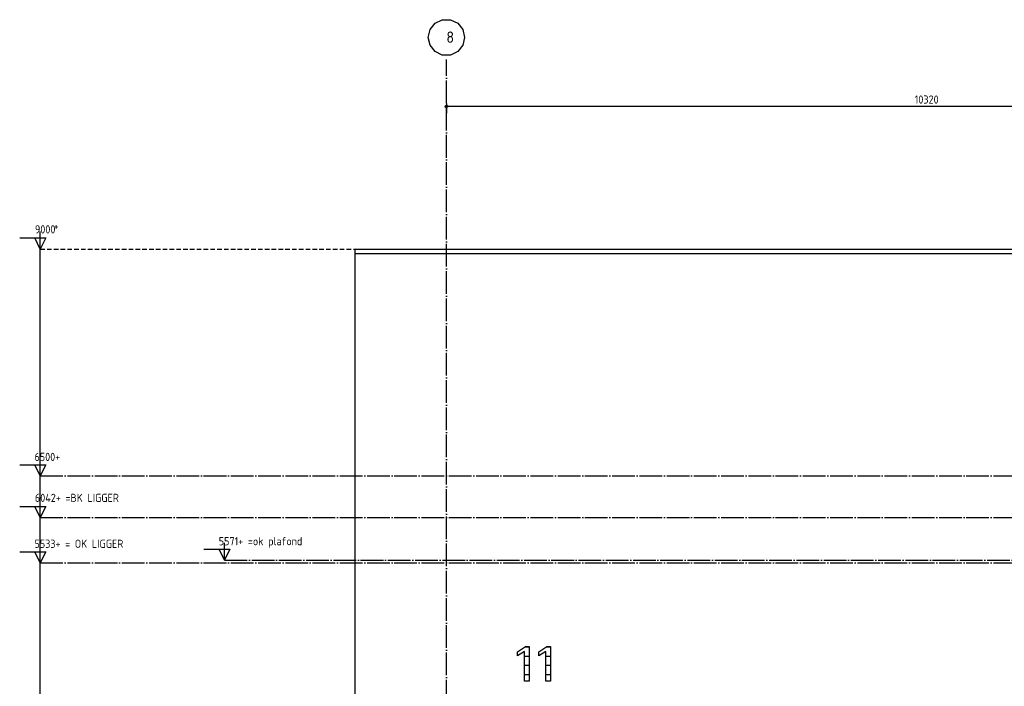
# Model space of a CAD drawing. Extents: x -37450 to 20409, y -12428 to 23550.
# Tile 19 of 55: x -34409 to -23560, y 15079 to 22423. Entities that reach past the tile are written whole.
import ezdxf

# ---------------------------------------------------------------- set-up
doc = ezdxf.new("R2010")
doc.units = 0
doc.header["$MEASUREMENT"] = 0
for name, pattern in [('DASHDOT', [300, 250, -25, 0, -25]), ('DASHED', [75, 50, -25]), ('DOT', [50, 0, -50])]:
    doc.linetypes.add(name, pattern=pattern)
for name, color, linetype in [('LAYER01', 7, 'CONTINUOUS'), ('LAYER02', 7, 'CONTINUOUS'), ('LAYER05', 7, 'CONTINUOUS'), ('LAYER107', 2, 'DOT')]:
    doc.layers.add(name, color=color, linetype=linetype)
doc.styles.get("Standard").update_dxf_attribs({"font": 'isocp.shx'})

msp = doc.modelspace()

# ---------------------------------------------------------------- linework, layer by layer
at = {"layer": 'LAYER01', "color": 1, "linetype": 'DASHDOT'}
for p, q in [((-29707.81555, 8298.50005), (-29707.81555, 21985.49955)), ((-34182.81555, 17396.49965), (20409.1873, 17396.49965)), ((-34182.81555, 16938.49945), (20409.1873, 16938.49945)), ((-34182.81555, 16439.0625), (20409.1873, 16439.0625)), ((-32152.81675, 16467.5003), (20409.1873, 16467.5003))]:
    msp.add_line(p, q, dxfattribs=at)
at = {"layer": 'LAYER01', "color": 5, "linetype": 'Continuous'}
for p, q in [((-34182.81555, 19896.49965), (-34182.81555, 20088.9984)), ((-34409.06675, 20019.00025), (-34122.81495, 20019.00025)), ((-34182.81555, 19896.49965), (-34242.81615, 20019.00025)), ((-34122.81495, 20019.00025), (-34182.81555, 19896.49965)), ((-34182.81555, 10896.49965), (-34182.81555, 19896.49965)), ((-34182.81555, 17396.49965), (-34182.81555, 17588.9984)), ((-34409.06675, 17518.9987), (-34122.81495, 17518.9987)), ((-34182.81555, 17396.49965), (-34242.81615, 17518.9987)), ((-34122.81495, 17518.9987), (-34182.81555, 17396.49965)), ((-34409.06675, 17061.00005), (-34122.81495, 17061.00005)), ((-34182.81555, 16938.49945), (-34242.81615, 17061.00005)), ((-34122.81495, 17061.00005), (-34182.81555, 16938.49945)), ((-34182.81555, 16439.0625), (-34182.81555, 16631.5613)), ((-32152.81675, 16467.5003), (-32152.81675, 16659.9991)), ((-34409.06675, 16561.5631), (-34122.81495, 16561.5631)), ((-34182.81555, 16439.0625), (-34242.81615, 16561.5631)), ((-34122.81495, 16561.5631), (-34182.81555, 16439.0625)), ((-32379.06495, 16590.0009), (-32092.81615, 16590.0009)), ((-32152.81675, 16467.5003), (-32212.8174, 16590.0009)), ((-32092.81615, 16590.0009), (-32152.81675, 16467.5003))]:
    msp.add_line(p, q, dxfattribs=at)
at = {"layer": 'LAYER01', "color": 5, "linetype": 'DASHED'}
msp.add_line((-34182.81555, 19896.49965), (-30717.81615, 19896.49965), dxfattribs=at)
at = {"layer": 'LAYER01', "color": 1, "linetype": 'Continuous'}
for p, q in [((-30717.81615, 19896.49965), (13932.1869, 19896.49965)), ((-30717.81615, 19896.49965), (-30717.81615, 13872.50215)), ((-30717.81615, 19846.5027), (13932.1869, 19846.5027))]:
    msp.add_line(p, q, dxfattribs=at)
at = {"layer": 'LAYER02', "color": 1, "linetype": 'Continuous'}
for p, q in [((-29887.96995, 22314.9185), (-29832.6172, 22384.34295)), ((-29832.6172, 22384.34295), (-29752.36205, 22423.03315)), ((-29752.36205, 22423.03315), (-29663.26905, 22423.03315)), ((-29663.26905, 22423.03315), (-29583.0139, 22384.34295)), ((-29583.0139, 22384.34295), (-29527.66115, 22314.9185)), ((-29907.81555, 22228.0609), (-29887.96995, 22314.9185)), ((-29527.66115, 22314.9185), (-29507.81555, 22228.0609)), ((-29887.96995, 22141.2033), (-29907.81555, 22228.0609)), ((-29832.6172, 22071.77885), (-29887.96995, 22141.2033)), ((-29527.66115, 22141.2033), (-29583.0139, 22071.77885)), ((-29507.81555, 22228.0609), (-29527.66115, 22141.2033)), ((-29507.81555, 22228.0609), (-29507.81555, 22228.0609)), ((-29752.36205, 22033.08715), (-29832.6172, 22071.77885)), ((-29663.26905, 22033.08715), (-29752.36205, 22033.08715)), ((-29583.0139, 22071.77885), (-29663.26905, 22033.08715))]:
    msp.add_line(p, q, dxfattribs=at)
at = {"layer": 'LAYER05', "color": 3, "linetype": 'Continuous'}
for p, q in [((-28925.3784, 15459.90755), (-28835.40955, 15517.1585)), ((-28835.44005, 15517.12495), (-28796.6278, 15517.12495)), ((-28796.6278, 15517.12495), (-28796.6278, 15133.873)), ((-28690.81725, 15459.90755), (-28600.8911, 15517.1448)), ((-28600.93995, 15517.12495), (-28562.06665, 15517.12495)), ((-28562.06665, 15517.12495), (-28562.06665, 15133.873)), ((-28925.3784, 15436.74925), (-28925.3784, 15459.90755)), ((-28925.3784, 15414.96735), (-28925.3784, 15436.74925)), ((-28847.6898, 15461.9705), (-28925.2777, 15414.99635)), ((-28847.6898, 15133.873), (-28847.6898, 15461.9705)), ((-28690.81725, 15436.74925), (-28690.81725, 15459.90755)), ((-28690.81725, 15414.96735), (-28690.81725, 15436.74925)), ((-28613.1897, 15461.9705), (-28690.7776, 15414.99635)), ((-28613.1897, 15133.873), (-28613.1897, 15461.9705)), ((-28796.6278, 15133.873), (-28847.6898, 15133.873)), ((-28562.06665, 15133.873), (-28613.1897, 15133.873))]:
    msp.add_line(p, q, dxfattribs=at)
at = {"layer": 'LAYER05', "color": 2, "linetype": 'Continuous'}
for p, q in [((-28796.6278, 15409.01335), (-28847.6898, 15409.01335)), ((-28796.6278, 15510.083), (-28843.77745, 15510.083)), ((-28562.0636, 15409.01335), (-28613.1897, 15409.01335)), ((-28562.06665, 15510.083), (-28609.23765, 15510.083)), ((-28796.6278, 15307.94985), (-28847.6898, 15307.94985)), ((-28562.06665, 15307.94985), (-28613.1897, 15307.94985)), ((-28796.6278, 15206.8802), (-28847.6898, 15206.8802)), ((-28562.06665, 15206.8802), (-28613.1897, 15206.8802))]:
    msp.add_line(p, q, dxfattribs=at)
at = {"layer": 'LAYER107', "color": 1, "linetype": 'Continuous'}
for p, q in [((-29722.81495, 21468.5013), (-29712.45115, 21482.7667)), ((-29712.45115, 21482.7667), (-29695.68175, 21477.31935)), ((-29707.81555, 21498.5031), (-29707.81555, 21393.49975)), ((-29712.45115, 21454.23585), (-29722.81495, 21468.5013)), ((-29722.81495, 21468.5013), (-29722.81495, 21468.5013)), ((-29695.68175, 21459.68325), (-29712.45115, 21454.23585)), ((-29695.68175, 21477.31935), (-29695.68175, 21459.68325))]:
    msp.add_line(p, q, dxfattribs=at)
at = {"layer": 'LAYER107', "color": 5, "linetype": 'Continuous'}
msp.add_line((13612.18565, 21468.5013), (-29707.81555, 21468.5013), dxfattribs=at)

# ---------------------------------------------------------------- texts
at = {"layer": 'LAYER01', "color": 1}
for s, p in [('    +', (-34241.0675, 20104.50135)), ('9000 ', (-34241.0675, 20068.25105)), ('6500+', (-34245.81605, 17561.50055)), ('6042+ =BK LIGGER', (-34241.0675, 17110.24935)), ('5571+ =ok plafond', (-32215.81725, 16632.5012)), ('5533+ = OK LIGGER', (-34245.81605, 16604.0634))]:
    msp.add_text(s, height=90, dxfattribs=at).set_placement(p)
at = {"layer": 'LAYER02', "color": 2}
msp.add_text('8', height=125, dxfattribs=at).set_placement((-29707.81555, 22168.06185))
at = {"layer": 'LAYER107', "color": 1}
msp.add_text('10320', height=90, dxfattribs=at).set_placement((-24547.81495, 21498.5031))

doc.saveas('drawing.dxf')
